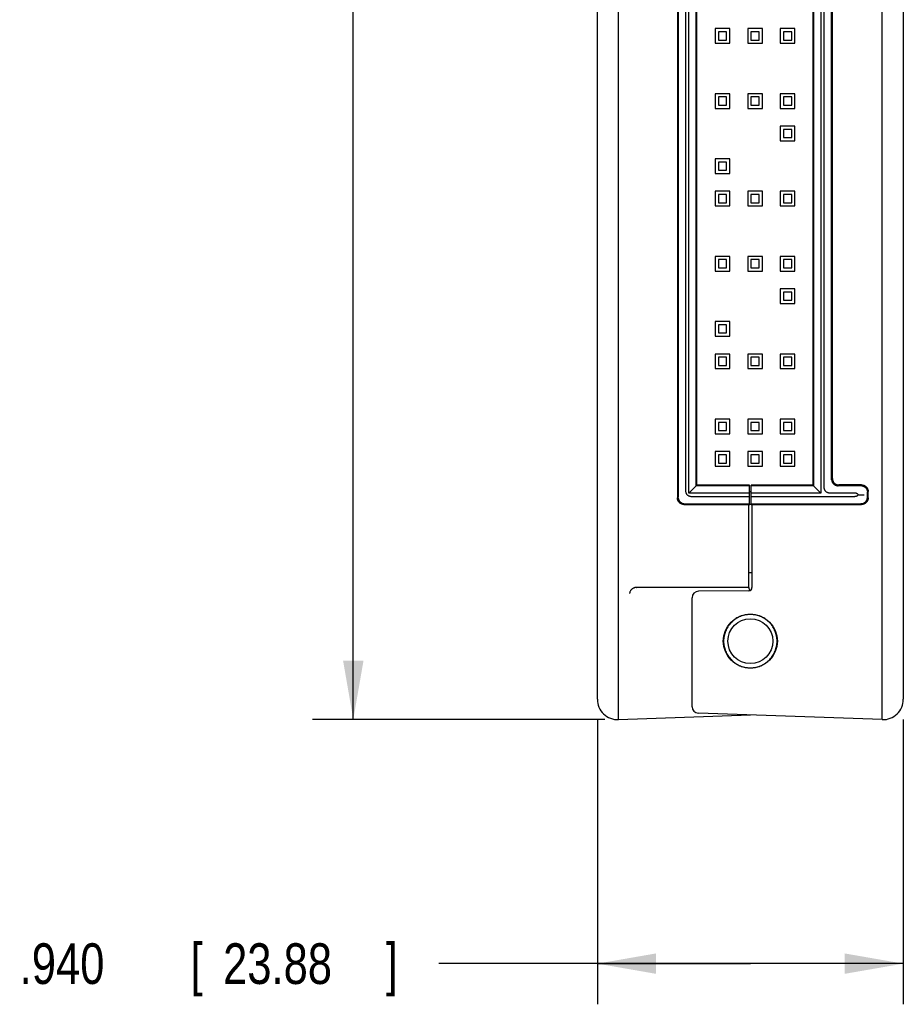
# Model space of a CAD drawing. Header units: inches. Extents: x 0 to 22, y 0 to 17.
# Tile 3 of 12: x 6.1 to 8.8, y 8 to 11. Entities that reach past the tile are written whole.
import ezdxf

# ---------------------------------------------------------------- set-up
doc = ezdxf.new("R2010")
doc.units = ezdxf.units.IN
doc.header["$LTSCALE"] = 1.21
doc.header["$MEASUREMENT"] = 0
doc.layers.get('0').update_dxf_attribs({"linetype": 'CONTINUOUS'})
doc.layers.add('DIMENSIONS', color=7, linetype='CONTINUOUS')
doc.styles.get("Standard").update_dxf_attribs({"font": 'txt', "width": 0.8})
doc.dimstyles.new('DIMSTYLE_1', dxfattribs={"dimtxt": 0.125, "dimasz": 0.18, "dimexe": 0.18, "dimexo": 0.0625, "dimgap": 0.09, "dimtad": 0, "dimtih": 1, "dimtoh": 1, "dimdec": 3, "dimzin": 4, "dimdsep": 46, "dimtxsty": 'STANDARD', "dimblk": '_FILLED', "dimblk1": '_FILLED', "dimblk2": '_FILLED', "dimcen": 0.09, "dimadec": 0, "dimazin": 0, "dimtp": 0.01, "dimtm": 0.01, "dimtfac": 1, "dimtdec": 3, "dimtofl": 0, "dimtmove": 0, "dimatfit": 3, "dimldrblk": '_FILLED', "dimfxl": 1, "dimtolj": 1, "dimtzin": 4, "dimarcsym": 0})

# ---------------------------------------------------------------- blocks, each defined once
blk = doc.blocks.new('_FILLED')
at = {"color": 0, "linetype": 'BYBLOCK'}
blk.add_solid([(0, 0), (-1, 0.174), (-1, -0.174)], dxfattribs=at)
blk = doc.blocks.new('*D1')
at = {"layer": 'DIMENSIONS', "color": 2, "linetype": 'CONTINUOUS'}
for p, q in [((7.8251, 8.8424), (7.8251, 7.9674)), ((8.7651, 8.8424), (8.7651, 7.9674)), ((8.2951, 8.0924), (7.3376, 8.0924)), ((7.8251, 8.0924), (8.2951, 8.0924)), ((8.7651, 8.0924), (8.2951, 8.0924))]:
    blk.add_line(p, q, dxfattribs=at)
at = {"layer": 'DIMENSIONS', "color": 2, "linetype": 'CONTINUOUS', "xscale": 0.18, "yscale": 0.18, "zscale": 0.18, "rotation": 180}
blk.add_blockref('_FILLED', (7.8251, 8.0924), dxfattribs=at)
at = {"layer": 'DIMENSIONS', "color": 2, "linetype": 'CONTINUOUS', "xscale": 0.18, "yscale": 0.18, "zscale": 0.18}
blk.add_blockref('_FILLED', (8.7651, 8.0924), dxfattribs=at)
at = {"layer": 'DIMENSIONS', "color": 2, "linetype": 'CONTINUOUS', "width": 0.8}
for s, p in [('.940', (6.0501, 8.0299)), ('[', (6.5751, 8.0299)), ('23.88', (6.6751, 8.0299)), (']', (7.1751, 8.0299))]:
    blk.add_text(s, height=0.125, dxfattribs=at).set_placement(p)
blk = doc.blocks.new('*D2')
at = {"layer": 'DIMENSIONS', "color": 2, "linetype": 'CONTINUOUS'}
for p, q in [((7.8486, 13.8441), (6.9501, 13.8441)), ((7.0751, 13.8441), (7.0751, 11.4686)), ((7.0751, 8.8431), (7.0751, 11.2186)), ((7.8485, 8.8431), (6.9501, 8.8431))]:
    blk.add_line(p, q, dxfattribs=at)
at = {"layer": 'DIMENSIONS', "color": 2, "linetype": 'CONTINUOUS', "xscale": 0.18, "yscale": 0.18, "zscale": 0.18}
for p, rotation in [((7.0751, 13.8441), 90), ((7.0751, 8.8431), 270)]:
    blk.add_blockref('_FILLED', p, dxfattribs=dict(at, rotation=rotation))
at = {"layer": 'DIMENSIONS', "color": 2, "linetype": 'CONTINUOUS', "width": 0.8}
for s, p in [('[', (6.9876, 11.2811)), (']', (7.6876, 11.2811)), ('5.001', (6.3626, 11.2811)), ('127.02', (7.0876, 11.2811))]:
    blk.add_text(s, height=0.125, dxfattribs=at).set_placement(p)

msp = doc.modelspace()

# ---------------------------------------------------------------- linework, layer by layer
at = {"color": 7, "linetype": 'CONTINUOUS'}
for p, q in [((7.8898, 8.8424), (7.8898, 13.8449)), ((8.7004, 8.8424), (8.7004, 13.8449)), ((7.8251, 8.9049), (7.8251, 13.7824)), ((8.7651, 13.7824), (8.7651, 8.9049)), ((8.1061, 9.5386), (8.1061, 13.1486)), ((8.5121, 13.1486), (8.5121, 9.5386)), ((8.1288, 9.5614), (8.1288, 13.1259)), ((8.131, 9.5635), (8.131, 13.1237)), ((8.4873, 13.1239), (8.4873, 9.5634)), ((8.4894, 13.1259), (8.4894, 9.5614)), ((8.5221, 9.556), (8.5221, 13.1313)), ((8.5448, 9.5814), (8.5448, 13.1059)), ((8.5471, 9.5836), (8.5471, 13.1036)), ((8.0961, 11.3213), (8.0961, 9.546)), ((8.0711, 11.2936), (8.0711, 9.5236)), ((8.0734, 11.2959), (8.0734, 9.5259)), ((8.2321, 10.9661), (8.1871, 10.9661)), ((8.1871, 10.9661), (8.1871, 10.9211)), ((8.2221, 10.9561), (8.1971, 10.9561)), ((8.1971, 10.9561), (8.1971, 10.9311)), ((8.2221, 10.9311), (8.2221, 10.9561)), ((8.2321, 10.9211), (8.2321, 10.9661)), ((8.3321, 10.9661), (8.2871, 10.9661)), ((8.2871, 10.9661), (8.2871, 10.9211)), ((8.3221, 10.9561), (8.2971, 10.9561)), ((8.2971, 10.9561), (8.2971, 10.9311)), ((8.3221, 10.9311), (8.3221, 10.9561)), ((8.3321, 10.9211), (8.3321, 10.9661)), ((8.4321, 10.9661), (8.3871, 10.9661)), ((8.3871, 10.9661), (8.3871, 10.9211)), ((8.4221, 10.9561), (8.3971, 10.9561)), ((8.3971, 10.9561), (8.3971, 10.9311)), ((8.4221, 10.9311), (8.4221, 10.9561)), ((8.4321, 10.9211), (8.4321, 10.9661)), ((8.1971, 10.9311), (8.2221, 10.9311)), ((8.2971, 10.9311), (8.3221, 10.9311)), ((8.3971, 10.9311), (8.4221, 10.9311)), ((8.1871, 10.9211), (8.2321, 10.9211)), ((8.2871, 10.9211), (8.3321, 10.9211)), ((8.3871, 10.9211), (8.4321, 10.9211)), ((8.2321, 10.7661), (8.1871, 10.7661)), ((8.1871, 10.7661), (8.1871, 10.7211)), ((8.2221, 10.7561), (8.1971, 10.7561)), ((8.1971, 10.7561), (8.1971, 10.7311)), ((8.2221, 10.7311), (8.2221, 10.7561)), ((8.2321, 10.7211), (8.2321, 10.7661)), ((8.3321, 10.7661), (8.2871, 10.7661)), ((8.2871, 10.7661), (8.2871, 10.7211)), ((8.3221, 10.7561), (8.2971, 10.7561)), ((8.2971, 10.7561), (8.2971, 10.7311)), ((8.3221, 10.7311), (8.3221, 10.7561)), ((8.3321, 10.7211), (8.3321, 10.7661)), ((8.4321, 10.7661), (8.3871, 10.7661)), ((8.3871, 10.7661), (8.3871, 10.7211)), ((8.4221, 10.7561), (8.3971, 10.7561)), ((8.3971, 10.7561), (8.3971, 10.7311)), ((8.4221, 10.7311), (8.4221, 10.7561)), ((8.4321, 10.7211), (8.4321, 10.7661)), ((8.1871, 10.7211), (8.2321, 10.7211)), ((8.1971, 10.7311), (8.2221, 10.7311)), ((8.2871, 10.7211), (8.3321, 10.7211)), ((8.2971, 10.7311), (8.3221, 10.7311)), ((8.3871, 10.7211), (8.4321, 10.7211)), ((8.3971, 10.7311), (8.4221, 10.7311)), ((8.4321, 10.6661), (8.3871, 10.6661)), ((8.3871, 10.6661), (8.3871, 10.6211)), ((8.4221, 10.6561), (8.3971, 10.6561)), ((8.3971, 10.6561), (8.3971, 10.6311)), ((8.4221, 10.6311), (8.4221, 10.6561)), ((8.4321, 10.6211), (8.4321, 10.6661)), ((8.3971, 10.6311), (8.4221, 10.6311)), ((8.3871, 10.6211), (8.4321, 10.6211)), ((8.2321, 10.5661), (8.1871, 10.5661)), ((8.1871, 10.5661), (8.1871, 10.5211)), ((8.2321, 10.5211), (8.2321, 10.5661)), ((8.2221, 10.5561), (8.1971, 10.5561)), ((8.1971, 10.5561), (8.1971, 10.5311)), ((8.2221, 10.5311), (8.2221, 10.5561)), ((8.1871, 10.5211), (8.2321, 10.5211)), ((8.1971, 10.5311), (8.2221, 10.5311)), ((8.2321, 10.4661), (8.1871, 10.4661)), ((8.1871, 10.4661), (8.1871, 10.4211)), ((8.2221, 10.4561), (8.1971, 10.4561)), ((8.1971, 10.4561), (8.1971, 10.4311)), ((8.2221, 10.4311), (8.2221, 10.4561)), ((8.2321, 10.4211), (8.2321, 10.4661)), ((8.3321, 10.4661), (8.2871, 10.4661)), ((8.2871, 10.4661), (8.2871, 10.4211)), ((8.3221, 10.4561), (8.2971, 10.4561)), ((8.2971, 10.4561), (8.2971, 10.4311)), ((8.3221, 10.4311), (8.3221, 10.4561)), ((8.3321, 10.4211), (8.3321, 10.4661)), ((8.4321, 10.4661), (8.3871, 10.4661)), ((8.3871, 10.4661), (8.3871, 10.4211)), ((8.4221, 10.4561), (8.3971, 10.4561)), ((8.3971, 10.4561), (8.3971, 10.4311)), ((8.4221, 10.4311), (8.4221, 10.4561)), ((8.4321, 10.4211), (8.4321, 10.4661)), ((8.1871, 10.4211), (8.2321, 10.4211)), ((8.1971, 10.4311), (8.2221, 10.4311)), ((8.2871, 10.4211), (8.3321, 10.4211)), ((8.2971, 10.4311), (8.3221, 10.4311)), ((8.3871, 10.4211), (8.4321, 10.4211)), ((8.3971, 10.4311), (8.4221, 10.4311)), ((8.2321, 10.2661), (8.1871, 10.2661)), ((8.1871, 10.2661), (8.1871, 10.2211)), ((8.2321, 10.2211), (8.2321, 10.2661)), ((8.3321, 10.2661), (8.2871, 10.2661)), ((8.2871, 10.2661), (8.2871, 10.2211)), ((8.3321, 10.2211), (8.3321, 10.2661)), ((8.4321, 10.2661), (8.3871, 10.2661)), ((8.3871, 10.2661), (8.3871, 10.2211)), ((8.4321, 10.2211), (8.4321, 10.2661)), ((8.2221, 10.2561), (8.1971, 10.2561)), ((8.1971, 10.2561), (8.1971, 10.2311)), ((8.1971, 10.2311), (8.2221, 10.2311)), ((8.2221, 10.2311), (8.2221, 10.2561)), ((8.3221, 10.2561), (8.2971, 10.2561)), ((8.2971, 10.2561), (8.2971, 10.2311)), ((8.2971, 10.2311), (8.3221, 10.2311)), ((8.3221, 10.2311), (8.3221, 10.2561)), ((8.4221, 10.2561), (8.3971, 10.2561)), ((8.3971, 10.2561), (8.3971, 10.2311)), ((8.3971, 10.2311), (8.4221, 10.2311)), ((8.4221, 10.2311), (8.4221, 10.2561)), ((8.1871, 10.2211), (8.2321, 10.2211)), ((8.2871, 10.2211), (8.3321, 10.2211)), ((8.3871, 10.2211), (8.4321, 10.2211)), ((8.4321, 10.1661), (8.3871, 10.1661)), ((8.3871, 10.1661), (8.3871, 10.1211)), ((8.4221, 10.1561), (8.3971, 10.1561)), ((8.3971, 10.1561), (8.3971, 10.1311)), ((8.4221, 10.1311), (8.4221, 10.1561)), ((8.4321, 10.1211), (8.4321, 10.1661)), ((8.3871, 10.1211), (8.4321, 10.1211)), ((8.3971, 10.1311), (8.4221, 10.1311)), ((8.2321, 10.0661), (8.1871, 10.0661)), ((8.1871, 10.0661), (8.1871, 10.0211)), ((8.2221, 10.0561), (8.1971, 10.0561)), ((8.1971, 10.0561), (8.1971, 10.0311)), ((8.2221, 10.0311), (8.2221, 10.0561)), ((8.2321, 10.0211), (8.2321, 10.0661)), ((8.1871, 10.0211), (8.2321, 10.0211)), ((8.1971, 10.0311), (8.2221, 10.0311)), ((8.2321, 9.9661), (8.1871, 9.9661)), ((8.1871, 9.9661), (8.1871, 9.9211)), ((8.2321, 9.9211), (8.2321, 9.9661)), ((8.3321, 9.9661), (8.2871, 9.9661)), ((8.2871, 9.9661), (8.2871, 9.9211)), ((8.3321, 9.9211), (8.3321, 9.9661)), ((8.4321, 9.9661), (8.3871, 9.9661)), ((8.3871, 9.9661), (8.3871, 9.9211)), ((8.4321, 9.9211), (8.4321, 9.9661)), ((8.2221, 9.9561), (8.1971, 9.9561)), ((8.1971, 9.9561), (8.1971, 9.9311)), ((8.1971, 9.9311), (8.2221, 9.9311)), ((8.2221, 9.9311), (8.2221, 9.9561)), ((8.3221, 9.9561), (8.2971, 9.9561)), ((8.2971, 9.9561), (8.2971, 9.9311)), ((8.2971, 9.9311), (8.3221, 9.9311)), ((8.3221, 9.9311), (8.3221, 9.9561)), ((8.4221, 9.9561), (8.3971, 9.9561)), ((8.3971, 9.9561), (8.3971, 9.9311)), ((8.3971, 9.9311), (8.4221, 9.9311)), ((8.4221, 9.9311), (8.4221, 9.9561)), ((8.1871, 9.9211), (8.2321, 9.9211)), ((8.2871, 9.9211), (8.3321, 9.9211)), ((8.3871, 9.9211), (8.4321, 9.9211)), ((8.2321, 9.7661), (8.1871, 9.7661)), ((8.1871, 9.7661), (8.1871, 9.7211)), ((8.2221, 9.7561), (8.1971, 9.7561)), ((8.1971, 9.7561), (8.1971, 9.7311)), ((8.2221, 9.7311), (8.2221, 9.7561)), ((8.2321, 9.7211), (8.2321, 9.7661)), ((8.3321, 9.7661), (8.2871, 9.7661)), ((8.2871, 9.7661), (8.2871, 9.7211)), ((8.3221, 9.7561), (8.2971, 9.7561)), ((8.2971, 9.7561), (8.2971, 9.7311)), ((8.3221, 9.7311), (8.3221, 9.7561)), ((8.3321, 9.7211), (8.3321, 9.7661)), ((8.4321, 9.7661), (8.3871, 9.7661)), ((8.3871, 9.7661), (8.3871, 9.7211)), ((8.4221, 9.7561), (8.3971, 9.7561)), ((8.3971, 9.7561), (8.3971, 9.7311)), ((8.4221, 9.7311), (8.4221, 9.7561)), ((8.4321, 9.7211), (8.4321, 9.7661)), ((8.1871, 9.7211), (8.2321, 9.7211)), ((8.1971, 9.7311), (8.2221, 9.7311)), ((8.2871, 9.7211), (8.3321, 9.7211)), ((8.2971, 9.7311), (8.3221, 9.7311)), ((8.3871, 9.7211), (8.4321, 9.7211)), ((8.3971, 9.7311), (8.4221, 9.7311)), ((8.2321, 9.6661), (8.1871, 9.6661)), ((8.1871, 9.6661), (8.1871, 9.6211)), ((8.2221, 9.6561), (8.1971, 9.6561)), ((8.1971, 9.6561), (8.1971, 9.6311)), ((8.2221, 9.6311), (8.2221, 9.6561)), ((8.2321, 9.6211), (8.2321, 9.6661)), ((8.3321, 9.6661), (8.2871, 9.6661)), ((8.2871, 9.6661), (8.2871, 9.6211)), ((8.3221, 9.6561), (8.2971, 9.6561)), ((8.2971, 9.6561), (8.2971, 9.6311)), ((8.3221, 9.6311), (8.3221, 9.6561)), ((8.3321, 9.6211), (8.3321, 9.6661)), ((8.4321, 9.6661), (8.3871, 9.6661)), ((8.3871, 9.6661), (8.3871, 9.6211)), ((8.4221, 9.6561), (8.3971, 9.6561)), ((8.3971, 9.6561), (8.3971, 9.6311)), ((8.4221, 9.6311), (8.4221, 9.6561)), ((8.4321, 9.6211), (8.4321, 9.6661)), ((8.1971, 9.6311), (8.2221, 9.6311)), ((8.2971, 9.6311), (8.3221, 9.6311)), ((8.3971, 9.6311), (8.4221, 9.6311)), ((8.1871, 9.6211), (8.2321, 9.6211)), ((8.2871, 9.6211), (8.3321, 9.6211)), ((8.3871, 9.6211), (8.4321, 9.6211)), ((8.1061, 9.5386), (8.131, 9.5635)), ((8.2921, 9.5635), (8.131, 9.5635)), ((8.2921, 9.5029), (8.2921, 9.5635)), ((8.4874, 9.5634), (8.2981, 9.5634)), ((8.2981, 9.5031), (8.2981, 9.5634)), ((8.5121, 9.5386), (8.4873, 9.5634)), ((8.6371, 9.5636), (8.5671, 9.5636)), ((8.2921, 9.5386), (8.1061, 9.5386)), ((8.2921, 9.5614), (8.1288, 9.5614)), ((8.2921, 9.5436), (8.2981, 9.5437)), ((8.4894, 9.5614), (8.2981, 9.5614)), ((8.5121, 9.5386), (8.2981, 9.5386)), ((8.6148, 9.5386), (8.5394, 9.5386)), ((8.6348, 9.5614), (8.5648, 9.5614)), ((8.6548, 9.5259), (8.6548, 9.5414)), ((8.6571, 9.5236), (8.6571, 9.5436)), ((8.0911, 9.5036), (8.2901, 9.5036)), ((8.0934, 9.5059), (8.2921, 9.5059)), ((8.1134, 9.5286), (8.2921, 9.5286)), ((8.2901, 9.2486), (8.2901, 9.5036)), ((8.2901, 9.5029), (8.2921, 9.5029)), ((8.2981, 9.5036), (8.2921, 9.5036)), ((8.2981, 9.5286), (8.6148, 9.5286)), ((8.2981, 9.5059), (8.6348, 9.5059)), ((8.2981, 9.5031), (8.3001, 9.5031)), ((8.3001, 9.5036), (8.6371, 9.5036)), ((8.3001, 9.5036), (8.3001, 9.2485)), ((8.3001, 9.2936), (8.2901, 9.2936)), ((8.2901, 9.2486), (7.9451, 9.2486)), ((8.2902, 9.2385), (8.1359, 9.2372)), ((8.1161, 8.8821), (8.1161, 9.2172)), ((7.8898, 8.8424), (8.2951, 8.8566)), ((8.7004, 8.8424), (8.1354, 8.8621))]:
    msp.add_line(p, q, dxfattribs=at)
for radius in [0.083, 0.069]:
    msp.add_circle((8.2951, 9.0836), radius, dxfattribs=at)
for centre, radius, start, end in [((8.1361, 9.2172), 0.02, 90, 180), ((8.3001, 9.2485), 0.01, 179.5033, 239.9283), ((8.2901, 9.2485), 0.01, 270.5, 360), ((7.8876, 8.9049), 0.0625, 180, 271.9998), ((8.7026, 8.9049), 0.0625, 268.0002, 360), ((8.1361, 8.8821), 0.02, 180, 268)]:
    msp.add_arc(centre, radius, start, end, dxfattribs=at)
for points, knots in [([(8.545, 9.5788), (8.5449, 9.5791), (8.5449, 9.5797), (8.5448, 9.5805), (8.5448, 9.5811), (8.5448, 9.5814)], [0, 0, 0, 0, 0.336607, 0.669188, 1, 1, 1, 1]), ([(8.545, 9.5788), (8.5451, 9.578), (8.5454, 9.5762), (8.5463, 9.5737), (8.5475, 9.5713), (8.5489, 9.5692), (8.5506, 9.5672), (8.5526, 9.5655), (8.5548, 9.564), (8.5572, 9.5628), (8.5597, 9.562), (8.5614, 9.5616), (8.5623, 9.5615)], [0, 0, 0, 0, 0.101177, 0.201725, 0.301266, 0.400846, 0.5, 0.599154, 0.698734, 0.798275, 0.898823, 1, 1, 1, 1]), ([(8.5471, 9.5836), (8.5471, 9.5828), (8.5472, 9.581), (8.5477, 9.5784), (8.5486, 9.576), (8.5497, 9.5736), (8.5512, 9.5714), (8.5529, 9.5694), (8.5549, 9.5677), (8.5571, 9.5663), (8.5594, 9.5651), (8.5619, 9.5643), (8.5645, 9.5637), (8.5662, 9.5636), (8.5671, 9.5636)], [0, 0, 0, 0, 0.083217, 0.166792, 0.250005, 0.333217, 0.416789, 0.5, 0.583211, 0.666783, 0.749995, 0.833208, 0.916783, 1, 1, 1, 1]), ([(8.6371, 9.5636), (8.638, 9.5636), (8.6397, 9.5635), (8.6423, 9.563), (8.6448, 9.5622), (8.6471, 9.561), (8.6493, 9.5595), (8.6513, 9.5578), (8.653, 9.5558), (8.6545, 9.5537), (8.6556, 9.5513), (8.6565, 9.5488), (8.657, 9.5463), (8.6571, 9.5445), (8.6571, 9.5436)], [0, 0, 0, 0, 0.083217, 0.166792, 0.250005, 0.333217, 0.416789, 0.5, 0.583211, 0.666783, 0.749995, 0.833208, 0.916783, 1, 1, 1, 1]), ([(8.0961, 9.546), (8.0961, 9.545), (8.0962, 9.5432), (8.0967, 9.5406), (8.0976, 9.5383), (8.0987, 9.5362), (8.1001, 9.5343), (8.1017, 9.5326), (8.1036, 9.5312), (8.1057, 9.5301), (8.1081, 9.5293), (8.1107, 9.5287), (8.1125, 9.5286), (8.1134, 9.5286)], [0, 0, 0, 0, 0.101655, 0.196982, 0.286833, 0.373673, 0.458314, 0.541686, 0.626327, 0.713167, 0.803018, 0.898345, 1, 1, 1, 1]), ([(8.5394, 9.5386), (8.5385, 9.5386), (8.5367, 9.5387), (8.5341, 9.5393), (8.5317, 9.5401), (8.5296, 9.5412), (8.5277, 9.5426), (8.5261, 9.5443), (8.5247, 9.5462), (8.5236, 9.5483), (8.5227, 9.5506), (8.5222, 9.5532), (8.5221, 9.555), (8.5221, 9.556)], [0, 0, 0, 0, 0.101655, 0.196982, 0.286833, 0.373673, 0.458314, 0.541686, 0.626327, 0.713167, 0.803018, 0.898345, 1, 1, 1, 1]), ([(8.5623, 9.5615), (8.5626, 9.5615), (8.5631, 9.5614), (8.564, 9.5614), (8.5645, 9.5614), (8.5648, 9.5614)], [0, 0, 0, 0, 0.336607, 0.669188, 1, 1, 1, 1]), ([(8.6274, 9.5336), (8.6269, 9.5341), (8.6258, 9.5351), (8.624, 9.5363), (8.622, 9.5373), (8.6198, 9.5381), (8.6173, 9.5385), (8.6156, 9.5386), (8.6148, 9.5386)], [0, 0, 0, 0, 0.153018, 0.308345, 0.468252, 0.635336, 0.811708, 1, 1, 1, 1]), ([(8.6148, 9.5286), (8.6156, 9.5286), (8.6173, 9.5287), (8.6198, 9.5292), (8.622, 9.5299), (8.624, 9.5309), (8.6258, 9.5322), (8.6269, 9.5331), (8.6274, 9.5336)], [0, 0, 0, 0, 0.188292, 0.364664, 0.531748, 0.691655, 0.846982, 1, 1, 1, 1]), ([(8.6274, 9.5336), (8.6288, 9.5336), (8.6317, 9.5336), (8.636, 9.5336), (8.6402, 9.5336), (8.643, 9.5336), (8.6444, 9.5336)], [0, 0, 0, 0, 0.247625, 0.504648, 0.759054, 1, 1, 1, 1]), ([(8.6373, 9.5612), (8.637, 9.5612), (8.6365, 9.5613), (8.6356, 9.5613), (8.6351, 9.5614), (8.6348, 9.5614)], [0, 0, 0, 0, 0.336607, 0.669188, 1, 1, 1, 1]), ([(8.6373, 9.5612), (8.6382, 9.5611), (8.6399, 9.5607), (8.6425, 9.5599), (8.6448, 9.5587), (8.647, 9.5573), (8.649, 9.5555), (8.6507, 9.5536), (8.6522, 9.5514), (8.6533, 9.549), (8.6542, 9.5465), (8.6545, 9.5448), (8.6546, 9.5439)], [0, 0, 0, 0, 0.101177, 0.201725, 0.301266, 0.400846, 0.5, 0.599154, 0.698734, 0.798275, 0.898823, 1, 1, 1, 1]), ([(8.6546, 9.5439), (8.6547, 9.5436), (8.6547, 9.543), (8.6548, 9.5422), (8.6548, 9.5416), (8.6548, 9.5414)], [0, 0, 0, 0, 0.336607, 0.669188, 1, 1, 1, 1]), ([(8.0911, 9.5036), (8.0902, 9.5036), (8.0885, 9.5037), (8.0859, 9.5043), (8.0834, 9.5051), (8.0811, 9.5063), (8.0789, 9.5077), (8.0769, 9.5094), (8.0752, 9.5114), (8.0737, 9.5136), (8.0726, 9.516), (8.0717, 9.5184), (8.0712, 9.521), (8.0711, 9.5228), (8.0711, 9.5236)], [0, 0, 0, 0, 0.083217, 0.166792, 0.250005, 0.333217, 0.416789, 0.5, 0.583211, 0.666783, 0.749995, 0.833208, 0.916783, 1, 1, 1, 1]), ([(8.0735, 9.5234), (8.0735, 9.5237), (8.0734, 9.5242), (8.0734, 9.5251), (8.0734, 9.5256), (8.0734, 9.5259)], [0, 0, 0, 0, 0.336607, 0.669188, 1, 1, 1, 1]), ([(8.0735, 9.5234), (8.0736, 9.5225), (8.074, 9.5208), (8.0748, 9.5183), (8.076, 9.5159), (8.0775, 9.5137), (8.0792, 9.5117), (8.0812, 9.51), (8.0833, 9.5085), (8.0857, 9.5074), (8.0882, 9.5065), (8.09, 9.5062), (8.0908, 9.5061)], [0, 0, 0, 0, 0.101177, 0.201725, 0.301266, 0.400846, 0.5, 0.599154, 0.698734, 0.798275, 0.898823, 1, 1, 1, 1]), ([(8.0908, 9.5061), (8.0911, 9.506), (8.0917, 9.506), (8.0925, 9.5059), (8.0931, 9.5059), (8.0934, 9.5059)], [0, 0, 0, 0, 0.336607, 0.669188, 1, 1, 1, 1]), ([(8.6373, 9.5061), (8.637, 9.506), (8.6365, 9.506), (8.6356, 9.5059), (8.6351, 9.5059), (8.6348, 9.5059)], [0, 0, 0, 0, 0.336607, 0.669188, 1, 1, 1, 1]), ([(8.6571, 9.5236), (8.6571, 9.5228), (8.657, 9.521), (8.6565, 9.5184), (8.6556, 9.516), (8.6545, 9.5136), (8.653, 9.5114), (8.6513, 9.5094), (8.6493, 9.5077), (8.6471, 9.5063), (8.6448, 9.5051), (8.6423, 9.5043), (8.6397, 9.5037), (8.638, 9.5036), (8.6371, 9.5036)], [0, 0, 0, 0, 0.083217, 0.166792, 0.250005, 0.333217, 0.416789, 0.5, 0.583211, 0.666783, 0.749995, 0.833208, 0.916783, 1, 1, 1, 1]), ([(8.6373, 9.5061), (8.6382, 9.5062), (8.6399, 9.5065), (8.6425, 9.5074), (8.6448, 9.5085), (8.647, 9.51), (8.649, 9.5117), (8.6507, 9.5137), (8.6522, 9.5159), (8.6533, 9.5183), (8.6542, 9.5208), (8.6545, 9.5225), (8.6546, 9.5234)], [0, 0, 0, 0, 0.101177, 0.201725, 0.301266, 0.400846, 0.5, 0.599154, 0.698734, 0.798275, 0.898823, 1, 1, 1, 1]), ([(8.6546, 9.5234), (8.6547, 9.5237), (8.6547, 9.5242), (8.6548, 9.5251), (8.6548, 9.5256), (8.6548, 9.5259)], [0, 0, 0, 0, 0.336607, 0.669188, 1, 1, 1, 1]), ([(7.9441, 9.2486), (7.9434, 9.2486), (7.9419, 9.2484), (7.9398, 9.248), (7.9377, 9.2473), (7.9356, 9.2465), (7.9335, 9.2453), (7.9315, 9.2439), (7.9296, 9.2422), (7.9279, 9.2401), (7.9264, 9.2378), (7.9252, 9.2353), (7.9244, 9.2325), (7.9241, 9.2306), (7.9241, 9.2297)], [0, 0, 0, 0, 0.070143, 0.141993, 0.21547, 0.290601, 0.368847, 0.450324, 0.535184, 0.623706, 0.715252, 0.809236, 0.904319, 1, 1, 1, 1]), ([(7.9441, 9.2486), (7.9442, 9.2486), (7.9444, 9.2486), (7.9447, 9.2486), (7.9449, 9.2486), (7.9451, 9.2486)], [0, 0, 0, 0, 0.333299, 0.666633, 1, 1, 1, 1]), ([(8.3772, 9.0836), (8.3772, 9.0862), (8.377, 9.0915), (8.3759, 9.0992), (8.374, 9.1068), (8.3715, 9.1142), (8.3682, 9.1213), (8.3643, 9.1281), (8.3598, 9.1345), (8.3546, 9.1404), (8.349, 9.1458), (8.3428, 9.1507), (8.3362, 9.1549), (8.3293, 9.1585), (8.322, 9.1614), (8.3145, 9.1636), (8.3068, 9.1651), (8.299, 9.1658), (8.2912, 9.1658), (8.2834, 9.1651), (8.2757, 9.1636), (8.2682, 9.1614), (8.2609, 9.1585), (8.2539, 9.1549), (8.2473, 9.1507), (8.2412, 9.1458), (8.2355, 9.1404), (8.2304, 9.1345), (8.2259, 9.1281), (8.2219, 9.1213), (8.2187, 9.1142), (8.2161, 9.1068), (8.2143, 9.0992), (8.2132, 9.0915), (8.2129, 9.0862), (8.2129, 9.0836)], [0, 0, 0, 0, 0.030279, 0.060627, 0.090906, 0.121187, 0.151536, 0.181817, 0.212095, 0.242443, 0.272722, 0.303003, 0.333354, 0.363637, 0.393915, 0.424263, 0.454541, 0.484824, 0.515176, 0.545459, 0.575737, 0.606085, 0.636363, 0.666646, 0.696997, 0.727278, 0.757557, 0.787905, 0.818183, 0.848464, 0.878813, 0.909094, 0.939373, 0.969721, 1, 1, 1, 1]), ([(8.3772, 9.0836), (8.3772, 9.0862), (8.3769, 9.0914), (8.3758, 9.0992), (8.374, 9.1068), (8.3714, 9.1142), (8.3681, 9.1213), (8.3642, 9.1281), (8.3597, 9.1344), (8.3546, 9.1404), (8.3489, 9.1457), (8.3428, 9.1506), (8.3362, 9.1548), (8.3292, 9.1584), (8.322, 9.1613), (8.3145, 9.1635), (8.3068, 9.165), (8.299, 9.1657), (8.2912, 9.1657), (8.2834, 9.165), (8.2757, 9.1635), (8.2682, 9.1613), (8.2609, 9.1584), (8.254, 9.1548), (8.2474, 9.1506), (8.2413, 9.1457), (8.2356, 9.1404), (8.2305, 9.1344), (8.2259, 9.1281), (8.222, 9.1213), (8.2188, 9.1142), (8.2162, 9.1068), (8.2144, 9.0992), (8.2133, 9.0914), (8.213, 9.0862), (8.213, 9.0836)], [0, 0, 0, 0, 0.030279, 0.060627, 0.090906, 0.121187, 0.151536, 0.181817, 0.212095, 0.242443, 0.272722, 0.303003, 0.333354, 0.363637, 0.393915, 0.424263, 0.454541, 0.484824, 0.515176, 0.545459, 0.575737, 0.606085, 0.636363, 0.666646, 0.696997, 0.727278, 0.757557, 0.787905, 0.818183, 0.848464, 0.878813, 0.909094, 0.939373, 0.969721, 1, 1, 1, 1]), ([(8.2129, 9.0836), (8.2129, 9.081), (8.2132, 9.0758), (8.2143, 9.0681), (8.2161, 9.0605), (8.2187, 9.0531), (8.2219, 9.0459), (8.2259, 9.0391), (8.2304, 9.0328), (8.2355, 9.0269), (8.2412, 9.0214), (8.2473, 9.0166), (8.2539, 9.0124), (8.2609, 9.0088), (8.2682, 9.0059), (8.2757, 9.0037), (8.2834, 9.0022), (8.2912, 9.0014), (8.299, 9.0014), (8.3068, 9.0022), (8.3145, 9.0037), (8.322, 9.0059), (8.3293, 9.0088), (8.3362, 9.0124), (8.3428, 9.0166), (8.349, 9.0214), (8.3546, 9.0269), (8.3598, 9.0328), (8.3643, 9.0391), (8.3682, 9.0459), (8.3715, 9.0531), (8.374, 9.0605), (8.3759, 9.0681), (8.377, 9.0758), (8.3772, 9.081), (8.3772, 9.0836)], [0, 0, 0, 0, 0.030279, 0.060627, 0.090906, 0.121187, 0.151536, 0.181817, 0.212095, 0.242443, 0.272722, 0.303003, 0.333354, 0.363637, 0.393915, 0.424263, 0.454541, 0.484824, 0.515176, 0.545459, 0.575737, 0.606085, 0.636363, 0.666646, 0.696997, 0.727278, 0.757557, 0.787905, 0.818183, 0.848464, 0.878813, 0.909094, 0.939373, 0.969721, 1, 1, 1, 1]), ([(8.213, 9.0836), (8.213, 9.081), (8.2133, 9.0758), (8.2144, 9.0681), (8.2162, 9.0605), (8.2188, 9.0531), (8.222, 9.046), (8.2259, 9.0392), (8.2305, 9.0328), (8.2356, 9.0269), (8.2413, 9.0215), (8.2474, 9.0167), (8.254, 9.0125), (8.2609, 9.0089), (8.2682, 9.006), (8.2757, 9.0038), (8.2834, 9.0023), (8.2912, 9.0015), (8.299, 9.0015), (8.3068, 9.0023), (8.3145, 9.0038), (8.322, 9.006), (8.3292, 9.0089), (8.3362, 9.0125), (8.3428, 9.0167), (8.3489, 9.0215), (8.3546, 9.0269), (8.3597, 9.0328), (8.3642, 9.0392), (8.3681, 9.046), (8.3714, 9.0531), (8.374, 9.0605), (8.3758, 9.0681), (8.3769, 9.0758), (8.3772, 9.081), (8.3772, 9.0836)], [0, 0, 0, 0, 0.030279, 0.060627, 0.090906, 0.121187, 0.151536, 0.181817, 0.212095, 0.242443, 0.272722, 0.303003, 0.333354, 0.363637, 0.393915, 0.424263, 0.454541, 0.484824, 0.515176, 0.545459, 0.575737, 0.606085, 0.636363, 0.666646, 0.696997, 0.727278, 0.757557, 0.787905, 0.818183, 0.848464, 0.878813, 0.909094, 0.939373, 0.969721, 1, 1, 1, 1])]:
    msp.add_open_spline(points, degree=3, knots=knots, dxfattribs=at)

# ---------------------------------------------------------------- dimensions: what is measured, and where the dimension line sits
at = {"layer": 'DIMENSIONS', "color": 2, "linetype": 'CONTINUOUS'}
dim = msp.add_linear_dim(base=(7.0751, 13.8441), p1=(7.8485, 8.8431), p2=(7.8486, 13.8441), angle=90, dimstyle='DIMSTYLE_1', dxfattribs=at)
dim.commit()
dim.dimension.update_dxf_attribs({"geometry": '*D2', "text_midpoint": (7.0751, 11.3436), "dimtype": 160})
dim = msp.add_linear_dim(base=(8.7651, 8.0924), p1=(7.8251, 8.8424), p2=(8.7651, 8.8424), dimstyle='DIMSTYLE_1', dxfattribs=at)
dim.commit()
dim.dimension.update_dxf_attribs({"geometry": '*D1', "text_midpoint": (6.6626, 8.0924), "dimtype": 160})

doc.saveas('drawing.dxf')
